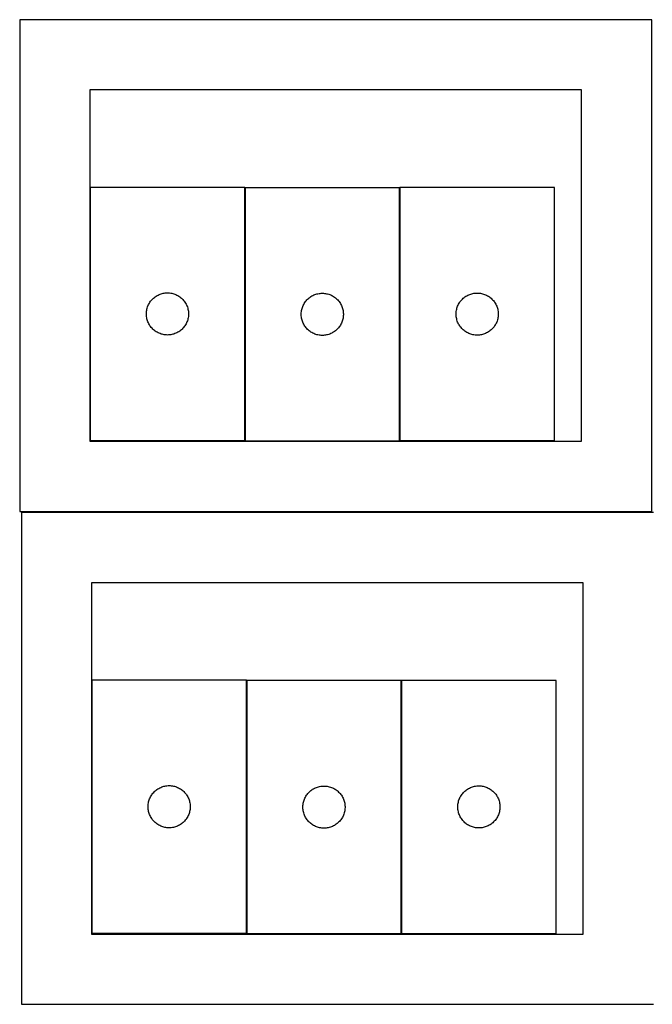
# Model space of a CAD drawing. Header units: millimetres. Extents: x 7 to 1493, y 7 to 2993.
# Tile 2 of 16: x 457 to 907, y 7 to 707. Entities that reach past the tile are written whole.
import ezdxf

# ---------------------------------------------------------------- set-up
doc = ezdxf.new("R2010")
doc.units = ezdxf.units.MM
doc.layers.add('CUT', color=7, linetype='CONTINUOUS', true_color=0x000000)

msp = doc.modelspace()

# ---------------------------------------------------------------- linework, layer by layer
at = {"layer": 'CUT'}
for p, q in [((906.849381, 707.210128), (456.849381, 707.210128)), ((456.849381, 707.210128), (456.849381, 357.210128)), ((906.849381, 357.210128), (906.849381, 707.210128)), ((856.849381, 657.210128), (506.849381, 657.210128)), ((506.849381, 657.210128), (506.849381, 407.210128)), ((856.849381, 407.210128), (856.849381, 657.210128)), ((617.069081, 587.826372), (507.069081, 587.826372)), ((507.069081, 587.826372), (507.069081, 407.826372)), ((617.069081, 407.826372), (617.069081, 587.826372)), ((727.289509, 587.552477), (617.289509, 587.552477)), ((617.289509, 587.552477), (617.289509, 407.552477)), ((727.289509, 407.552477), (727.289509, 587.552477)), ((837.579914, 587.702364), (727.579914, 587.702364)), ((727.579914, 587.702364), (727.579914, 407.702364)), ((837.579914, 407.702364), (837.579914, 587.702364)), ((555.362674, 511.243678), (556.062272, 511.571126)), ((556.062272, 511.571126), (556.777799, 511.862124)), ((556.777799, 511.862124), (557.507358, 512.115903)), ((557.507358, 512.115903), (558.249014, 512.331788)), ((558.249014, 512.331788), (559.0008, 512.509207)), ((559.0008, 512.509207), (559.760722, 512.64769)), ((559.760722, 512.64769), (560.526766, 512.74687)), ((560.526766, 512.74687), (561.296899, 512.806483)), ((561.296899, 512.806483), (562.069081, 512.826372)), ((562.069081, 512.826372), (562.841262, 512.806483)), ((562.841262, 512.806483), (563.611396, 512.74687)), ((563.611396, 512.74687), (564.377439, 512.64769)), ((564.377439, 512.64769), (565.137362, 512.509207)), ((565.137362, 512.509207), (565.889147, 512.331788)), ((565.889147, 512.331788), (566.630803, 512.115903)), ((566.630803, 512.115903), (567.360362, 511.862124)), ((567.360362, 511.862124), (568.075889, 511.571126)), ((568.075889, 511.571126), (568.775487, 511.243678)), ((666.2827, 511.29723), (666.998228, 511.588229)), ((666.998228, 511.588229), (667.727787, 511.842007)), ((667.727787, 511.842007), (668.469442, 512.057893)), ((668.469442, 512.057893), (669.221228, 512.235312)), ((669.221228, 512.235312), (669.98115, 512.373795)), ((669.98115, 512.373795), (670.747194, 512.472975)), ((670.747194, 512.472975), (671.517328, 512.532588)), ((671.517328, 512.532588), (672.289509, 512.552477)), ((672.289509, 512.552477), (673.06169, 512.532588)), ((673.06169, 512.532588), (673.831824, 512.472975)), ((673.831824, 512.472975), (674.597868, 512.373795)), ((674.597868, 512.373795), (675.35779, 512.235312)), ((675.35779, 512.235312), (676.109576, 512.057893)), ((676.109576, 512.057893), (676.851232, 511.842007)), ((676.851232, 511.842007), (677.58079, 511.588229)), ((677.58079, 511.588229), (678.296318, 511.29723)), ((776.573106, 511.447117), (777.288633, 511.738116)), ((777.288633, 511.738116), (778.018192, 511.991894)), ((778.018192, 511.991894), (778.759848, 512.20778)), ((778.759848, 512.20778), (779.511633, 512.385199)), ((779.511633, 512.385199), (780.271556, 512.523682)), ((780.271556, 512.523682), (781.037599, 512.622862)), ((781.037599, 512.622862), (781.807733, 512.682475)), ((781.807733, 512.682475), (782.579914, 512.702364)), ((782.579914, 512.702364), (783.352096, 512.682475)), ((783.352096, 512.682475), (784.122229, 512.622862)), ((784.122229, 512.622862), (784.888273, 512.523682)), ((784.888273, 512.523682), (785.648195, 512.385199)), ((785.648195, 512.385199), (786.399981, 512.20778)), ((786.399981, 512.20778), (787.141637, 511.991894)), ((787.141637, 511.991894), (787.871196, 511.738116)), ((787.871196, 511.738116), (788.586723, 511.447117)), ((548.483547, 504.185088), (548.828899, 504.876023)), ((548.828899, 504.876023), (549.209361, 505.548264)), ((549.209361, 505.548264), (549.623925, 506.200028)), ((549.623925, 506.200028), (550.071492, 506.829586)), ((550.071492, 506.829586), (550.550874, 507.43527)), ((550.550874, 507.43527), (551.0608, 508.015472)), ((551.0608, 508.015472), (551.599918, 508.568655)), ((551.599918, 508.568655), (552.166799, 509.093351)), ((552.166799, 509.093351), (552.759938, 509.588169)), ((552.759938, 509.588169), (553.377764, 510.051797)), ((553.377764, 510.051797), (554.018638, 510.483005)), ((554.018638, 510.483005), (554.68086, 510.880651)), ((554.68086, 510.880651), (555.362674, 511.243678)), ((568.775487, 511.243678), (569.457302, 510.880651)), ((569.457302, 510.880651), (570.119523, 510.483005)), ((570.119523, 510.483005), (570.760397, 510.051797)), ((570.760397, 510.051797), (571.378223, 509.588169)), ((571.378223, 509.588169), (571.971362, 509.093351)), ((571.971362, 509.093351), (572.538243, 508.568655)), ((572.538243, 508.568655), (573.077361, 508.015472)), ((573.077361, 508.015472), (573.587287, 507.43527)), ((573.587287, 507.43527), (574.066669, 506.829586)), ((574.066669, 506.829586), (574.514236, 506.200028)), ((574.514236, 506.200028), (574.9288, 505.548264)), ((574.9288, 505.548264), (575.309263, 504.876023)), ((575.309263, 504.876023), (575.654615, 504.185088)), ((658.703975, 503.911193), (659.049327, 504.602128)), ((659.049327, 504.602128), (659.42979, 505.274369)), ((659.42979, 505.274369), (659.844354, 505.926133)), ((659.844354, 505.926133), (660.29192, 506.555691)), ((660.29192, 506.555691), (660.771302, 507.161374)), ((660.771302, 507.161374), (661.281229, 507.741577)), ((661.281229, 507.741577), (661.820347, 508.29476)), ((661.820347, 508.29476), (662.387227, 508.819456)), ((662.387227, 508.819456), (662.980367, 509.314274)), ((662.980367, 509.314274), (663.598193, 509.777902)), ((663.598193, 509.777902), (664.239066, 510.20911)), ((664.239066, 510.20911), (664.901288, 510.606755)), ((664.901288, 510.606755), (665.583102, 510.969783)), ((665.583102, 510.969783), (666.2827, 511.29723)), ((678.296318, 511.29723), (678.995916, 510.969783)), ((678.995916, 510.969783), (679.67773, 510.606755)), ((679.67773, 510.606755), (680.339952, 510.20911)), ((680.339952, 510.20911), (680.980826, 509.777902)), ((680.980826, 509.777902), (681.598651, 509.314274)), ((681.598651, 509.314274), (682.191791, 508.819456)), ((682.191791, 508.819456), (682.758671, 508.29476)), ((682.758671, 508.29476), (683.29779, 507.741577)), ((683.29779, 507.741577), (683.807716, 507.161374)), ((683.807716, 507.161374), (684.287098, 506.555691)), ((684.287098, 506.555691), (684.734664, 505.926133)), ((684.734664, 505.926133), (685.149228, 505.274369)), ((685.149228, 505.274369), (685.529691, 504.602128)), ((685.529691, 504.602128), (685.875043, 503.911193)), ((768.99438, 504.06108), (769.339732, 504.752015)), ((769.339732, 504.752015), (769.720195, 505.424256)), ((769.720195, 505.424256), (770.134759, 506.07602)), ((770.134759, 506.07602), (770.582326, 506.705578)), ((770.582326, 506.705578), (771.061708, 507.311261)), ((771.061708, 507.311261), (771.571634, 507.891464)), ((771.571634, 507.891464), (772.110752, 508.444647)), ((772.110752, 508.444647), (772.677633, 508.969343)), ((772.677633, 508.969343), (773.270772, 509.464161)), ((773.270772, 509.464161), (773.888598, 509.927789)), ((773.888598, 509.927789), (774.529471, 510.358997)), ((774.529471, 510.358997), (775.191693, 510.756642)), ((775.191693, 510.756642), (775.873507, 511.11967)), ((775.873507, 511.11967), (776.573106, 511.447117)), ((788.586723, 511.447117), (789.286321, 511.11967)), ((789.286321, 511.11967), (789.968135, 510.756642)), ((789.968135, 510.756642), (790.630357, 510.358997)), ((790.630357, 510.358997), (791.271231, 509.927789)), ((791.271231, 509.927789), (791.889057, 509.464161)), ((791.889057, 509.464161), (792.482196, 508.969343)), ((792.482196, 508.969343), (793.049077, 508.444647)), ((793.049077, 508.444647), (793.588195, 507.891464)), ((793.588195, 507.891464), (794.098121, 507.311261)), ((794.098121, 507.311261), (794.577503, 506.705578)), ((794.577503, 506.705578), (795.02507, 506.07602)), ((795.02507, 506.07602), (795.439634, 505.424256)), ((795.439634, 505.424256), (795.820096, 504.752015)), ((795.820096, 504.752015), (796.165448, 504.06108)), ((547.074054, 498.212591), (547.113818, 498.984004)), ((547.074054, 497.440153), (547.074054, 498.212591)), ((547.113818, 498.984004), (547.19324, 499.752347)), ((547.19324, 499.752347), (547.312111, 500.515583)), ((547.312111, 500.515583), (547.470115, 501.271688)), ((547.470115, 501.271688), (547.666832, 502.018656)), ((547.666832, 502.018656), (547.901742, 502.754508)), ((547.901742, 502.754508), (548.174221, 503.47729)), ((548.174221, 503.47729), (548.483547, 504.185088)), ((575.654615, 504.185088), (575.96394, 503.47729)), ((575.96394, 503.47729), (576.236419, 502.754508)), ((576.236419, 502.754508), (576.471329, 502.018656)), ((576.471329, 502.018656), (576.668046, 501.271688)), ((576.668046, 501.271688), (576.82605, 500.515583)), ((576.82605, 500.515583), (576.944921, 499.752347)), ((576.944921, 499.752347), (577.024343, 498.984004)), ((577.024343, 498.984004), (577.064108, 498.212591)), ((577.064108, 498.212591), (577.064108, 497.440153)), ((657.294482, 497.938695), (657.334246, 498.710109)), ((657.294482, 497.166258), (657.294482, 497.938695)), ((657.334246, 498.710109), (657.413669, 499.478452)), ((657.413669, 499.478452), (657.53254, 500.241688)), ((657.53254, 500.241688), (657.690543, 500.997793)), ((657.690543, 500.997793), (657.887261, 501.744761)), ((657.887261, 501.744761), (658.122171, 502.480612)), ((658.122171, 502.480612), (658.39465, 503.203395)), ((658.39465, 503.203395), (658.703975, 503.911193)), ((685.875043, 503.911193), (686.184369, 503.203395)), ((686.184369, 503.203395), (686.456847, 502.480612)), ((686.456847, 502.480612), (686.691757, 501.744761)), ((686.691757, 501.744761), (686.888475, 500.997793)), ((686.888475, 500.997793), (687.046478, 500.241688)), ((687.046478, 500.241688), (687.165349, 499.478452)), ((687.165349, 499.478452), (687.244772, 498.710109)), ((687.244772, 498.710109), (687.284536, 497.938695)), ((687.284536, 497.938695), (687.284536, 497.166258)), ((767.584887, 498.088582), (767.624651, 498.859996)), ((767.584887, 497.316145), (767.584887, 498.088582)), ((767.624651, 498.859996), (767.704074, 499.628339)), ((767.704074, 499.628339), (767.822945, 500.391575)), ((767.822945, 500.391575), (767.980949, 501.14768)), ((767.980949, 501.14768), (768.177666, 501.894648)), ((768.177666, 501.894648), (768.412576, 502.630499)), ((768.412576, 502.630499), (768.685055, 503.353282)), ((768.685055, 503.353282), (768.99438, 504.06108)), ((796.165448, 504.06108), (796.474774, 503.353282)), ((796.474774, 503.353282), (796.747253, 502.630499)), ((796.747253, 502.630499), (796.982162, 501.894648)), ((796.982162, 501.894648), (797.17888, 501.14768)), ((797.17888, 501.14768), (797.336884, 500.391575)), ((797.336884, 500.391575), (797.455754, 499.628339)), ((797.455754, 499.628339), (797.535177, 498.859996)), ((797.535177, 498.859996), (797.574941, 498.088582)), ((797.574941, 498.088582), (797.574941, 497.316145)), ((547.113818, 496.66874), (547.074054, 497.440153)), ((547.19324, 495.900397), (547.113818, 496.66874)), ((547.312111, 495.137161), (547.19324, 495.900397)), ((547.470115, 494.381056), (547.312111, 495.137161)), ((547.666832, 493.634087), (547.470115, 494.381056)), ((547.901742, 492.898236), (547.666832, 493.634087)), ((548.174221, 492.175454), (547.901742, 492.898236)), ((548.483547, 491.467656), (548.174221, 492.175454)), ((548.828899, 490.776721), (548.483547, 491.467656)), ((549.209361, 490.10448), (548.828899, 490.776721)), ((575.309263, 490.776721), (574.9288, 490.10448)), ((575.654615, 491.467656), (575.309263, 490.776721)), ((575.96394, 492.175454), (575.654615, 491.467656)), ((576.236419, 492.898236), (575.96394, 492.175454)), ((576.471329, 493.634087), (576.236419, 492.898236)), ((576.668046, 494.381056), (576.471329, 493.634087)), ((576.82605, 495.137161), (576.668046, 494.381056)), ((576.944921, 495.900397), (576.82605, 495.137161)), ((577.024343, 496.66874), (576.944921, 495.900397)), ((577.064108, 497.440153), (577.024343, 496.66874)), ((657.334246, 496.394845), (657.294482, 497.166258)), ((657.413669, 495.626501), (657.334246, 496.394845)), ((657.53254, 494.863265), (657.413669, 495.626501)), ((657.690543, 494.107161), (657.53254, 494.863265)), ((657.887261, 493.360192), (657.690543, 494.107161)), ((658.122171, 492.624341), (657.887261, 493.360192)), ((658.39465, 491.901558), (658.122171, 492.624341)), ((658.703975, 491.193761), (658.39465, 491.901558)), ((659.049327, 490.502826), (658.703975, 491.193761)), ((659.42979, 489.830585), (659.049327, 490.502826)), ((685.529691, 490.502826), (685.149228, 489.830585)), ((685.875043, 491.193761), (685.529691, 490.502826)), ((686.184369, 491.901558), (685.875043, 491.193761)), ((686.456847, 492.624341), (686.184369, 491.901558)), ((686.691757, 493.360192), (686.456847, 492.624341)), ((686.888475, 494.107161), (686.691757, 493.360192)), ((687.046478, 494.863265), (686.888475, 494.107161)), ((687.165349, 495.626501), (687.046478, 494.863265)), ((687.244772, 496.394845), (687.165349, 495.626501)), ((687.284536, 497.166258), (687.244772, 496.394845)), ((767.624651, 496.544732), (767.584887, 497.316145)), ((767.704074, 495.776388), (767.624651, 496.544732)), ((767.822945, 495.013152), (767.704074, 495.776388)), ((767.980949, 494.257048), (767.822945, 495.013152)), ((768.177666, 493.510079), (767.980949, 494.257048)), ((768.412576, 492.774228), (768.177666, 493.510079)), ((768.685055, 492.051445), (768.412576, 492.774228)), ((768.99438, 491.343648), (768.685055, 492.051445)), ((769.339732, 490.652713), (768.99438, 491.343648)), ((769.720195, 489.980472), (769.339732, 490.652713)), ((795.820096, 490.652713), (795.439634, 489.980472)), ((796.165448, 491.343648), (795.820096, 490.652713)), ((796.474774, 492.051445), (796.165448, 491.343648)), ((796.747253, 492.774228), (796.474774, 492.051445)), ((796.982162, 493.510079), (796.747253, 492.774228)), ((797.17888, 494.257048), (796.982162, 493.510079)), ((797.336884, 495.013152), (797.17888, 494.257048)), ((797.455754, 495.776388), (797.336884, 495.013152)), ((797.535177, 496.544732), (797.455754, 495.776388)), ((797.574941, 497.316145), (797.535177, 496.544732)), ((549.623925, 489.452716), (549.209361, 490.10448)), ((550.071492, 488.823158), (549.623925, 489.452716)), ((550.550874, 488.217474), (550.071492, 488.823158)), ((551.0608, 487.637272), (550.550874, 488.217474)), ((551.599918, 487.084089), (551.0608, 487.637272)), ((552.166799, 486.559393), (551.599918, 487.084089)), ((552.759938, 486.064575), (552.166799, 486.559393)), ((553.377764, 485.600947), (552.759938, 486.064575)), ((554.018638, 485.169739), (553.377764, 485.600947)), ((554.68086, 484.772093), (554.018638, 485.169739)), ((555.362674, 484.409066), (554.68086, 484.772093)), ((556.062272, 484.081618), (555.362674, 484.409066)), ((556.777799, 483.79062), (556.062272, 484.081618)), ((557.507358, 483.536841), (556.777799, 483.79062)), ((558.249014, 483.320956), (557.507358, 483.536841)), ((566.630803, 483.536841), (565.889147, 483.320956)), ((567.360362, 483.79062), (566.630803, 483.536841)), ((568.075889, 484.081618), (567.360362, 483.79062)), ((568.775487, 484.409066), (568.075889, 484.081618)), ((569.457302, 484.772093), (568.775487, 484.409066)), ((570.119523, 485.169739), (569.457302, 484.772093)), ((570.760397, 485.600947), (570.119523, 485.169739)), ((571.378223, 486.064575), (570.760397, 485.600947)), ((571.971362, 486.559393), (571.378223, 486.064575)), ((572.538243, 487.084089), (571.971362, 486.559393)), ((573.077361, 487.637272), (572.538243, 487.084089)), ((573.587287, 488.217474), (573.077361, 487.637272)), ((574.066669, 488.823158), (573.587287, 488.217474)), ((574.514236, 489.452716), (574.066669, 488.823158)), ((574.9288, 490.10448), (574.514236, 489.452716)), ((659.844354, 489.178821), (659.42979, 489.830585)), ((660.29192, 488.549262), (659.844354, 489.178821)), ((660.771302, 487.943579), (660.29192, 488.549262)), ((661.281229, 487.363377), (660.771302, 487.943579)), ((661.820347, 486.810194), (661.281229, 487.363377)), ((662.387227, 486.285498), (661.820347, 486.810194)), ((662.980367, 485.79068), (662.387227, 486.285498)), ((663.598193, 485.327052), (662.980367, 485.79068)), ((664.239066, 484.895843), (663.598193, 485.327052)), ((664.901288, 484.498198), (664.239066, 484.895843)), ((665.583102, 484.13517), (664.901288, 484.498198)), ((666.2827, 483.807723), (665.583102, 484.13517)), ((666.998228, 483.516724), (666.2827, 483.807723)), ((667.727787, 483.262946), (666.998228, 483.516724)), ((677.58079, 483.516724), (676.851232, 483.262946)), ((678.296318, 483.807723), (677.58079, 483.516724)), ((678.995916, 484.13517), (678.296318, 483.807723)), ((679.67773, 484.498198), (678.995916, 484.13517)), ((680.339952, 484.895843), (679.67773, 484.498198)), ((680.980826, 485.327052), (680.339952, 484.895843)), ((681.598651, 485.79068), (680.980826, 485.327052)), ((682.191791, 486.285498), (681.598651, 485.79068)), ((682.758671, 486.810194), (682.191791, 486.285498)), ((683.29779, 487.363377), (682.758671, 486.810194)), ((683.807716, 487.943579), (683.29779, 487.363377)), ((684.287098, 488.549262), (683.807716, 487.943579)), ((684.734664, 489.178821), (684.287098, 488.549262)), ((685.149228, 489.830585), (684.734664, 489.178821)), ((770.134759, 489.328708), (769.720195, 489.980472)), ((770.582326, 488.69915), (770.134759, 489.328708)), ((771.061708, 488.093466), (770.582326, 488.69915)), ((771.571634, 487.513264), (771.061708, 488.093466)), ((772.110752, 486.960081), (771.571634, 487.513264)), ((772.677633, 486.435385), (772.110752, 486.960081)), ((773.270772, 485.940567), (772.677633, 486.435385)), ((773.888598, 485.476939), (773.270772, 485.940567)), ((774.529471, 485.04573), (773.888598, 485.476939)), ((775.191693, 484.648085), (774.529471, 485.04573)), ((775.873507, 484.285058), (775.191693, 484.648085)), ((776.573106, 483.95761), (775.873507, 484.285058)), ((777.288633, 483.666611), (776.573106, 483.95761)), ((778.018192, 483.412833), (777.288633, 483.666611)), ((787.871196, 483.666611), (787.141637, 483.412833)), ((788.586723, 483.95761), (787.871196, 483.666611)), ((789.286321, 484.285058), (788.586723, 483.95761)), ((789.968135, 484.648085), (789.286321, 484.285058)), ((790.630357, 485.04573), (789.968135, 484.648085)), ((791.271231, 485.476939), (790.630357, 485.04573)), ((791.889057, 485.940567), (791.271231, 485.476939)), ((792.482196, 486.435385), (791.889057, 485.940567)), ((793.049077, 486.960081), (792.482196, 486.435385)), ((793.588195, 487.513264), (793.049077, 486.960081)), ((794.098121, 488.093466), (793.588195, 487.513264)), ((794.577503, 488.69915), (794.098121, 488.093466)), ((795.02507, 489.328708), (794.577503, 488.69915)), ((795.439634, 489.980472), (795.02507, 489.328708)), ((559.0008, 483.143537), (558.249014, 483.320956)), ((559.760722, 483.005054), (559.0008, 483.143537)), ((560.526766, 482.905874), (559.760722, 483.005054)), ((561.296899, 482.846261), (560.526766, 482.905874)), ((562.069081, 482.826372), (561.296899, 482.846261)), ((562.841262, 482.846261), (562.069081, 482.826372)), ((563.611396, 482.905874), (562.841262, 482.846261)), ((564.377439, 483.005054), (563.611396, 482.905874)), ((565.137362, 483.143537), (564.377439, 483.005054)), ((565.889147, 483.320956), (565.137362, 483.143537)), ((668.469442, 483.047061), (667.727787, 483.262946)), ((669.221228, 482.869641), (668.469442, 483.047061)), ((669.98115, 482.731158), (669.221228, 482.869641)), ((670.747194, 482.631979), (669.98115, 482.731158)), ((671.517328, 482.572365), (670.747194, 482.631979)), ((672.289509, 482.552477), (671.517328, 482.572365)), ((673.06169, 482.572365), (672.289509, 482.552477)), ((673.831824, 482.631979), (673.06169, 482.572365)), ((674.597868, 482.731158), (673.831824, 482.631979)), ((675.35779, 482.869641), (674.597868, 482.731158)), ((676.109576, 483.047061), (675.35779, 482.869641)), ((676.851232, 483.262946), (676.109576, 483.047061)), ((778.759848, 483.196948), (778.018192, 483.412833)), ((779.511633, 483.019528), (778.759848, 483.196948)), ((780.271556, 482.881045), (779.511633, 483.019528)), ((781.037599, 482.781866), (780.271556, 482.881045)), ((781.807733, 482.722252), (781.037599, 482.781866)), ((782.579914, 482.702364), (781.807733, 482.722252)), ((783.352096, 482.722252), (782.579914, 482.702364)), ((784.122229, 482.781866), (783.352096, 482.722252)), ((784.888273, 482.881045), (784.122229, 482.781866)), ((785.648195, 483.019528), (784.888273, 482.881045)), ((786.399981, 483.196948), (785.648195, 483.019528)), ((787.141637, 483.412833), (786.399981, 483.196948)), ((506.849381, 407.210128), (856.849381, 407.210128)), ((507.069081, 407.826372), (617.069081, 407.826372)), ((617.289509, 407.552477), (727.289509, 407.552477)), ((727.579914, 407.702364), (837.579914, 407.702364)), ((456.849381, 357.210128), (906.849381, 357.210128)), ((908.049576, 356.52478), (458.049576, 356.52478)), ((458.049576, 356.52478), (458.049576, 6.52478)), ((858.049576, 306.52478), (508.049576, 306.52478)), ((508.049576, 306.52478), (508.049576, 56.52478)), ((858.049576, 56.52478), (858.049576, 306.52478)), ((618.269276, 237.141023), (508.269276, 237.141023)), ((508.269276, 237.141023), (508.269276, 57.141023)), ((618.269276, 57.141023), (618.269276, 237.141023)), ((728.489704, 236.867128), (618.489704, 236.867128)), ((618.489704, 236.867128), (618.489704, 56.867128)), ((728.489704, 56.867128), (728.489704, 236.867128)), ((838.78011, 237.017015), (728.78011, 237.017015)), ((728.78011, 237.017015), (728.78011, 57.017015)), ((838.78011, 57.017015), (838.78011, 237.017015)), ((557.262467, 160.885777), (557.977995, 161.176776)), ((557.977995, 161.176776), (558.707553, 161.430554)), ((558.707553, 161.430554), (559.449209, 161.646439)), ((559.449209, 161.646439), (560.200995, 161.823859)), ((560.200995, 161.823859), (560.960917, 161.962342)), ((560.960917, 161.962342), (561.726961, 162.061522)), ((561.726961, 162.061522), (562.497095, 162.121135)), ((562.497095, 162.121135), (563.269276, 162.141023)), ((563.269276, 162.141023), (564.041457, 162.121135)), ((564.041457, 162.121135), (564.811591, 162.061522)), ((564.811591, 162.061522), (565.577635, 161.962342)), ((565.577635, 161.962342), (566.337557, 161.823859)), ((566.337557, 161.823859), (567.089343, 161.646439)), ((567.089343, 161.646439), (567.830998, 161.430554)), ((567.830998, 161.430554), (568.560557, 161.176776)), ((568.560557, 161.176776), (569.276084, 160.885777)), ((668.927982, 161.156659), (669.669638, 161.372544)), ((669.669638, 161.372544), (670.421423, 161.549963)), ((670.421423, 161.549963), (671.181346, 161.688447)), ((671.181346, 161.688447), (671.947389, 161.787626)), ((671.947389, 161.787626), (672.717523, 161.84724)), ((672.717523, 161.84724), (673.489704, 161.867128)), ((673.489704, 161.867128), (674.261886, 161.84724)), ((674.261886, 161.84724), (675.032019, 161.787626)), ((675.032019, 161.787626), (675.798063, 161.688447)), ((675.798063, 161.688447), (676.557985, 161.549963)), ((676.557985, 161.549963), (677.309771, 161.372544)), ((677.309771, 161.372544), (678.051427, 161.156659)), ((778.488828, 161.052768), (779.218387, 161.306546)), ((779.218387, 161.306546), (779.960043, 161.522431)), ((779.960043, 161.522431), (780.711829, 161.699851)), ((780.711829, 161.699851), (781.471751, 161.838334)), ((781.471751, 161.838334), (782.237795, 161.937513)), ((782.237795, 161.937513), (783.007928, 161.997127)), ((783.007928, 161.997127), (783.78011, 162.017015)), ((783.78011, 162.017015), (784.552291, 161.997127)), ((784.552291, 161.997127), (785.322425, 161.937513)), ((785.322425, 161.937513), (786.088468, 161.838334)), ((786.088468, 161.838334), (786.848391, 161.699851)), ((786.848391, 161.699851), (787.600176, 161.522431)), ((787.600176, 161.522431), (788.341832, 161.306546)), ((788.341832, 161.306546), (789.071391, 161.052768)), ((549.683742, 153.499739), (550.029094, 154.190675)), ((550.029094, 154.190675), (550.409556, 154.862915)), ((550.409556, 154.862915), (550.824121, 155.514679)), ((550.824121, 155.514679), (551.271687, 156.144238)), ((551.271687, 156.144238), (551.751069, 156.749921)), ((551.751069, 156.749921), (552.260995, 157.330124)), ((552.260995, 157.330124), (552.800114, 157.883306)), ((552.800114, 157.883306), (553.366994, 158.408002)), ((553.366994, 158.408002), (553.960134, 158.902821)), ((553.960134, 158.902821), (554.577959, 159.366448)), ((554.577959, 159.366448), (555.218833, 159.797657)), ((555.218833, 159.797657), (555.881055, 160.195302)), ((555.881055, 160.195302), (556.562869, 160.55833)), ((556.562869, 160.55833), (557.262467, 160.885777)), ((569.276084, 160.885777), (569.975683, 160.55833)), ((569.975683, 160.55833), (570.657497, 160.195302)), ((570.657497, 160.195302), (571.319719, 159.797657)), ((571.319719, 159.797657), (571.960592, 159.366448)), ((571.960592, 159.366448), (572.578418, 158.902821)), ((572.578418, 158.902821), (573.171558, 158.408002)), ((573.171558, 158.408002), (573.738438, 157.883306)), ((573.738438, 157.883306), (574.277556, 157.330124)), ((574.277556, 157.330124), (574.787483, 156.749921)), ((574.787483, 156.749921), (575.266865, 156.144238)), ((575.266865, 156.144238), (575.714431, 155.514679)), ((575.714431, 155.514679), (576.128995, 154.862915)), ((576.128995, 154.862915), (576.509458, 154.190675)), ((576.509458, 154.190675), (576.85481, 153.499739)), ((660.249522, 153.916779), (660.629985, 154.58902)), ((660.629985, 154.58902), (661.044549, 155.240784)), ((661.044549, 155.240784), (661.492116, 155.870342)), ((661.492116, 155.870342), (661.971498, 156.476026)), ((661.971498, 156.476026), (662.481424, 157.056228)), ((662.481424, 157.056228), (663.020542, 157.609411)), ((663.020542, 157.609411), (663.587423, 158.134107)), ((663.587423, 158.134107), (664.180562, 158.628925)), ((664.180562, 158.628925), (664.798388, 159.092553)), ((664.798388, 159.092553), (665.439261, 159.523762)), ((665.439261, 159.523762), (666.101483, 159.921407)), ((666.101483, 159.921407), (666.783297, 160.284434)), ((666.783297, 160.284434), (667.482896, 160.611882)), ((667.482896, 160.611882), (668.198423, 160.90288)), ((668.198423, 160.90288), (668.927982, 161.156659)), ((678.051427, 161.156659), (678.780986, 160.90288)), ((678.780986, 160.90288), (679.496513, 160.611882)), ((679.496513, 160.611882), (680.196111, 160.284434)), ((680.196111, 160.284434), (680.877925, 159.921407)), ((680.877925, 159.921407), (681.540147, 159.523762)), ((681.540147, 159.523762), (682.181021, 159.092553)), ((682.181021, 159.092553), (682.798847, 158.628925)), ((682.798847, 158.628925), (683.391986, 158.134107)), ((683.391986, 158.134107), (683.958867, 157.609411)), ((683.958867, 157.609411), (684.497985, 157.056228)), ((684.497985, 157.056228), (685.007911, 156.476026)), ((685.007911, 156.476026), (685.487293, 155.870342)), ((685.487293, 155.870342), (685.93486, 155.240784)), ((685.93486, 155.240784), (686.349424, 154.58902)), ((686.349424, 154.58902), (686.729886, 153.916779)), ((770.539928, 154.066666), (770.92039, 154.738907)), ((770.92039, 154.738907), (771.334954, 155.390671)), ((771.334954, 155.390671), (771.782521, 156.020229)), ((771.782521, 156.020229), (772.261903, 156.625913)), ((772.261903, 156.625913), (772.771829, 157.206115)), ((772.771829, 157.206115), (773.310947, 157.759298)), ((773.310947, 157.759298), (773.877828, 158.283994)), ((773.877828, 158.283994), (774.470967, 158.778812)), ((774.470967, 158.778812), (775.088793, 159.24244)), ((775.088793, 159.24244), (775.729667, 159.673649)), ((775.729667, 159.673649), (776.391889, 160.071294)), ((776.391889, 160.071294), (777.073703, 160.434321)), ((777.073703, 160.434321), (777.773301, 160.761769)), ((777.773301, 160.761769), (778.488828, 161.052768)), ((789.071391, 161.052768), (789.786918, 160.761769)), ((789.786918, 160.761769), (790.486517, 160.434321)), ((790.486517, 160.434321), (791.168331, 160.071294)), ((791.168331, 160.071294), (791.830553, 159.673649)), ((791.830553, 159.673649), (792.471426, 159.24244)), ((792.471426, 159.24244), (793.089252, 158.778812)), ((793.089252, 158.778812), (793.682391, 158.283994)), ((793.682391, 158.283994), (794.249272, 157.759298)), ((794.249272, 157.759298), (794.78839, 157.206115)), ((794.78839, 157.206115), (795.298316, 156.625913)), ((795.298316, 156.625913), (795.777698, 156.020229)), ((795.777698, 156.020229), (796.225265, 155.390671)), ((796.225265, 155.390671), (796.639829, 154.738907)), ((796.639829, 154.738907), (797.020292, 154.066666)), ((548.274249, 147.527242), (548.314013, 148.298655)), ((548.274249, 146.754805), (548.274249, 147.527242)), ((548.314013, 148.298655), (548.393436, 149.066999)), ((548.393436, 149.066999), (548.512307, 149.830235)), ((548.512307, 149.830235), (548.67031, 150.58634)), ((548.67031, 150.58634), (548.867028, 151.333308)), ((548.867028, 151.333308), (549.101937, 152.069159)), ((549.101937, 152.069159), (549.374416, 152.791942)), ((549.374416, 152.791942), (549.683742, 153.499739)), ((576.85481, 153.499739), (577.164135, 152.791942)), ((577.164135, 152.791942), (577.436614, 152.069159)), ((577.436614, 152.069159), (577.671524, 151.333308)), ((577.671524, 151.333308), (577.868241, 150.58634)), ((577.868241, 150.58634), (578.026245, 149.830235)), ((578.026245, 149.830235), (578.145116, 149.066999)), ((578.145116, 149.066999), (578.224539, 148.298655)), ((578.224539, 148.298655), (578.264303, 147.527242)), ((578.264303, 147.527242), (578.264303, 146.754805)), ((658.494677, 147.253347), (658.534441, 148.02476)), ((658.494677, 146.480909), (658.494677, 147.253347)), ((658.534441, 148.02476), (658.613864, 148.793103)), ((658.613864, 148.793103), (658.732735, 149.55634)), ((658.732735, 149.55634), (658.890739, 150.312444)), ((658.890739, 150.312444), (659.087456, 151.059413)), ((659.087456, 151.059413), (659.322366, 151.795264)), ((659.322366, 151.795264), (659.594845, 152.518047)), ((659.594845, 152.518047), (659.90417, 153.225844)), ((659.90417, 153.225844), (660.249522, 153.916779)), ((686.729886, 153.916779), (687.075238, 153.225844)), ((687.075238, 153.225844), (687.384564, 152.518047)), ((687.384564, 152.518047), (687.657043, 151.795264)), ((687.657043, 151.795264), (687.891952, 151.059413)), ((687.891952, 151.059413), (688.08867, 150.312444)), ((688.08867, 150.312444), (688.246674, 149.55634)), ((688.246674, 149.55634), (688.365544, 148.793103)), ((688.365544, 148.793103), (688.444967, 148.02476)), ((688.444967, 148.02476), (688.484731, 147.253347)), ((688.484731, 147.253347), (688.484731, 146.480909)), ((768.785083, 147.403234), (768.824847, 148.174647)), ((768.785083, 146.630797), (768.785083, 147.403234)), ((768.824847, 148.174647), (768.90427, 148.942991)), ((768.90427, 148.942991), (769.02314, 149.706227)), ((769.02314, 149.706227), (769.181144, 150.462331)), ((769.181144, 150.462331), (769.377862, 151.2093)), ((769.377862, 151.2093), (769.612771, 151.945151)), ((769.612771, 151.945151), (769.88525, 152.667934)), ((769.88525, 152.667934), (770.194576, 153.375731)), ((770.194576, 153.375731), (770.539928, 154.066666)), ((797.020292, 154.066666), (797.365644, 153.375731)), ((797.365644, 153.375731), (797.674969, 152.667934)), ((797.674969, 152.667934), (797.947448, 151.945151)), ((797.947448, 151.945151), (798.182358, 151.2093)), ((798.182358, 151.2093), (798.379075, 150.462331)), ((798.379075, 150.462331), (798.537079, 149.706227)), ((798.537079, 149.706227), (798.65595, 148.942991)), ((798.65595, 148.942991), (798.735373, 148.174647)), ((798.735373, 148.174647), (798.775137, 147.403234)), ((798.775137, 147.403234), (798.775137, 146.630797)), ((548.314013, 145.983392), (548.274249, 146.754805)), ((548.393436, 145.215048), (548.314013, 145.983392)), ((548.512307, 144.451812), (548.393436, 145.215048)), ((548.67031, 143.695707), (548.512307, 144.451812)), ((548.867028, 142.948739), (548.67031, 143.695707)), ((549.101937, 142.212888), (548.867028, 142.948739)), ((549.374416, 141.490105), (549.101937, 142.212888)), ((549.683742, 140.782308), (549.374416, 141.490105)), ((550.029094, 140.091372), (549.683742, 140.782308)), ((576.85481, 140.782308), (576.509458, 140.091372)), ((577.164135, 141.490105), (576.85481, 140.782308)), ((577.436614, 142.212888), (577.164135, 141.490105)), ((577.671524, 142.948739), (577.436614, 142.212888)), ((577.868241, 143.695707), (577.671524, 142.948739)), ((578.026245, 144.451812), (577.868241, 143.695707)), ((578.145116, 145.215048), (578.026245, 144.451812)), ((578.224539, 145.983392), (578.145116, 145.215048)), ((578.264303, 146.754805), (578.224539, 145.983392)), ((658.534441, 145.709496), (658.494677, 146.480909)), ((658.613864, 144.941153), (658.534441, 145.709496)), ((658.732735, 144.177917), (658.613864, 144.941153)), ((658.890739, 143.421812), (658.732735, 144.177917)), ((659.087456, 142.674844), (658.890739, 143.421812)), ((659.322366, 141.938992), (659.087456, 142.674844)), ((659.594845, 141.21621), (659.322366, 141.938992)), ((659.90417, 140.508412), (659.594845, 141.21621)), ((660.249522, 139.817477), (659.90417, 140.508412)), ((687.075238, 140.508412), (686.729886, 139.817477)), ((687.384564, 141.21621), (687.075238, 140.508412)), ((687.657043, 141.938992), (687.384564, 141.21621)), ((687.891952, 142.674844), (687.657043, 141.938992)), ((688.08867, 143.421812), (687.891952, 142.674844)), ((688.246674, 144.177917), (688.08867, 143.421812)), ((688.365544, 144.941153), (688.246674, 144.177917)), ((688.444967, 145.709496), (688.365544, 144.941153)), ((688.484731, 146.480909), (688.444967, 145.709496)), ((768.824847, 145.859383), (768.785083, 146.630797)), ((768.90427, 145.09104), (768.824847, 145.859383)), ((769.02314, 144.327804), (768.90427, 145.09104)), ((769.181144, 143.571699), (769.02314, 144.327804)), ((769.377862, 142.824731), (769.181144, 143.571699)), ((769.612771, 142.08888), (769.377862, 142.824731)), ((769.88525, 141.366097), (769.612771, 142.08888)), ((770.194576, 140.658299), (769.88525, 141.366097)), ((770.539928, 139.967364), (770.194576, 140.658299)), ((797.365644, 140.658299), (797.020292, 139.967364)), ((797.674969, 141.366097), (797.365644, 140.658299)), ((797.947448, 142.08888), (797.674969, 141.366097)), ((798.182358, 142.824731), (797.947448, 142.08888)), ((798.379075, 143.571699), (798.182358, 142.824731)), ((798.537079, 144.327804), (798.379075, 143.571699)), ((798.65595, 145.09104), (798.537079, 144.327804)), ((798.735373, 145.859383), (798.65595, 145.09104)), ((798.775137, 146.630797), (798.735373, 145.859383)), ((550.409556, 139.419131), (550.029094, 140.091372)), ((550.824121, 138.767368), (550.409556, 139.419131)), ((551.271687, 138.137809), (550.824121, 138.767368)), ((551.751069, 137.532126), (551.271687, 138.137809)), ((552.260995, 136.951923), (551.751069, 137.532126)), ((552.800114, 136.398741), (552.260995, 136.951923)), ((553.366994, 135.874044), (552.800114, 136.398741)), ((553.960134, 135.379226), (553.366994, 135.874044)), ((554.577959, 134.915598), (553.960134, 135.379226)), ((555.218833, 134.48439), (554.577959, 134.915598)), ((555.881055, 134.086745), (555.218833, 134.48439)), ((556.562869, 133.723717), (555.881055, 134.086745)), ((557.262467, 133.39627), (556.562869, 133.723717)), ((557.977995, 133.105271), (557.262467, 133.39627)), ((569.276084, 133.39627), (568.560557, 133.105271)), ((569.975683, 133.723717), (569.276084, 133.39627)), ((570.657497, 134.086745), (569.975683, 133.723717)), ((571.319719, 134.48439), (570.657497, 134.086745)), ((571.960592, 134.915598), (571.319719, 134.48439)), ((572.578418, 135.379226), (571.960592, 134.915598)), ((573.171558, 135.874044), (572.578418, 135.379226)), ((573.738438, 136.398741), (573.171558, 135.874044)), ((574.277556, 136.951923), (573.738438, 136.398741)), ((574.787483, 137.532126), (574.277556, 136.951923)), ((575.266865, 138.137809), (574.787483, 137.532126)), ((575.714431, 138.767368), (575.266865, 138.137809)), ((576.128995, 139.419131), (575.714431, 138.767368)), ((576.509458, 140.091372), (576.128995, 139.419131)), ((660.629985, 139.145236), (660.249522, 139.817477)), ((661.044549, 138.493472), (660.629985, 139.145236)), ((661.492116, 137.863914), (661.044549, 138.493472)), ((661.971498, 137.25823), (661.492116, 137.863914)), ((662.481424, 136.678028), (661.971498, 137.25823)), ((663.020542, 136.124845), (662.481424, 136.678028)), ((663.587423, 135.600149), (663.020542, 136.124845)), ((664.180562, 135.105331), (663.587423, 135.600149)), ((664.798388, 134.641703), (664.180562, 135.105331)), ((665.439261, 134.210495), (664.798388, 134.641703)), ((666.101483, 133.81285), (665.439261, 134.210495)), ((666.783297, 133.449822), (666.101483, 133.81285)), ((667.482896, 133.122375), (666.783297, 133.449822)), ((680.196111, 133.449822), (679.496513, 133.122375)), ((680.877925, 133.81285), (680.196111, 133.449822)), ((681.540147, 134.210495), (680.877925, 133.81285)), ((682.181021, 134.641703), (681.540147, 134.210495)), ((682.798847, 135.105331), (682.181021, 134.641703)), ((683.391986, 135.600149), (682.798847, 135.105331)), ((683.958867, 136.124845), (683.391986, 135.600149)), ((684.497985, 136.678028), (683.958867, 136.124845)), ((685.007911, 137.25823), (684.497985, 136.678028)), ((685.487293, 137.863914), (685.007911, 137.25823)), ((685.93486, 138.493472), (685.487293, 137.863914)), ((686.349424, 139.145236), (685.93486, 138.493472)), ((686.729886, 139.817477), (686.349424, 139.145236)), ((770.92039, 139.295123), (770.539928, 139.967364)), ((771.334954, 138.643359), (770.92039, 139.295123)), ((771.782521, 138.013801), (771.334954, 138.643359)), ((772.261903, 137.408118), (771.782521, 138.013801)), ((772.771829, 136.827915), (772.261903, 137.408118)), ((773.310947, 136.274732), (772.771829, 136.827915)), ((773.877828, 135.750036), (773.310947, 136.274732)), ((774.470967, 135.255218), (773.877828, 135.750036)), ((775.088793, 134.79159), (774.470967, 135.255218)), ((775.729667, 134.360382), (775.088793, 134.79159)), ((776.391889, 133.962737), (775.729667, 134.360382)), ((777.073703, 133.599709), (776.391889, 133.962737)), ((777.773301, 133.272262), (777.073703, 133.599709)), ((778.488828, 132.981263), (777.773301, 133.272262)), ((789.786918, 133.272262), (789.071391, 132.981263)), ((790.486517, 133.599709), (789.786918, 133.272262)), ((791.168331, 133.962737), (790.486517, 133.599709)), ((791.830553, 134.360382), (791.168331, 133.962737)), ((792.471426, 134.79159), (791.830553, 134.360382)), ((793.089252, 135.255218), (792.471426, 134.79159)), ((793.682391, 135.750036), (793.089252, 135.255218)), ((794.249272, 136.274732), (793.682391, 135.750036)), ((794.78839, 136.827915), (794.249272, 136.274732)), ((795.298316, 137.408118), (794.78839, 136.827915)), ((795.777698, 138.013801), (795.298316, 137.408118)), ((796.225265, 138.643359), (795.777698, 138.013801)), ((796.639829, 139.295123), (796.225265, 138.643359)), ((797.020292, 139.967364), (796.639829, 139.295123)), ((558.707553, 132.851493), (557.977995, 133.105271)), ((559.449209, 132.635608), (558.707553, 132.851493)), ((560.200995, 132.458188), (559.449209, 132.635608)), ((560.960917, 132.319705), (560.200995, 132.458188)), ((561.726961, 132.220525), (560.960917, 132.319705)), ((562.497095, 132.160912), (561.726961, 132.220525)), ((563.269276, 132.141023), (562.497095, 132.160912)), ((564.041457, 132.160912), (563.269276, 132.141023)), ((564.811591, 132.220525), (564.041457, 132.160912)), ((565.577635, 132.319705), (564.811591, 132.220525)), ((566.337557, 132.458188), (565.577635, 132.319705)), ((567.089343, 132.635608), (566.337557, 132.458188)), ((567.830998, 132.851493), (567.089343, 132.635608)), ((568.560557, 133.105271), (567.830998, 132.851493)), ((668.198423, 132.831376), (667.482896, 133.122375)), ((668.927982, 132.577597), (668.198423, 132.831376)), ((669.669638, 132.361712), (668.927982, 132.577597)), ((670.421423, 132.184293), (669.669638, 132.361712)), ((671.181346, 132.04581), (670.421423, 132.184293)), ((671.947389, 131.94663), (671.181346, 132.04581)), ((672.717523, 131.887017), (671.947389, 131.94663)), ((673.489704, 131.867128), (672.717523, 131.887017)), ((674.261886, 131.887017), (673.489704, 131.867128)), ((675.032019, 131.94663), (674.261886, 131.887017)), ((675.798063, 132.04581), (675.032019, 131.94663)), ((676.557985, 132.184293), (675.798063, 132.04581)), ((677.309771, 132.361712), (676.557985, 132.184293)), ((678.051427, 132.577597), (677.309771, 132.361712)), ((678.780986, 132.831376), (678.051427, 132.577597)), ((679.496513, 133.122375), (678.780986, 132.831376)), ((779.218387, 132.727485), (778.488828, 132.981263)), ((779.960043, 132.511599), (779.218387, 132.727485)), ((780.711829, 132.33418), (779.960043, 132.511599)), ((781.471751, 132.195697), (780.711829, 132.33418)), ((782.237795, 132.096517), (781.471751, 132.195697)), ((783.007928, 132.036904), (782.237795, 132.096517)), ((783.78011, 132.017015), (783.007928, 132.036904)), ((784.552291, 132.036904), (783.78011, 132.017015)), ((785.322425, 132.096517), (784.552291, 132.036904)), ((786.088468, 132.195697), (785.322425, 132.096517)), ((786.848391, 132.33418), (786.088468, 132.195697)), ((787.600176, 132.511599), (786.848391, 132.33418)), ((788.341832, 132.727485), (787.600176, 132.511599)), ((789.071391, 132.981263), (788.341832, 132.727485)), ((508.049576, 56.52478), (858.049576, 56.52478)), ((508.269276, 57.141023), (618.269276, 57.141023)), ((618.489704, 56.867128), (728.489704, 56.867128)), ((728.78011, 57.017015), (838.78011, 57.017015)), ((458.049576, 6.52478), (908.049576, 6.52478))]:
    msp.add_line(p, q, dxfattribs=at)

doc.saveas('drawing.dxf')
